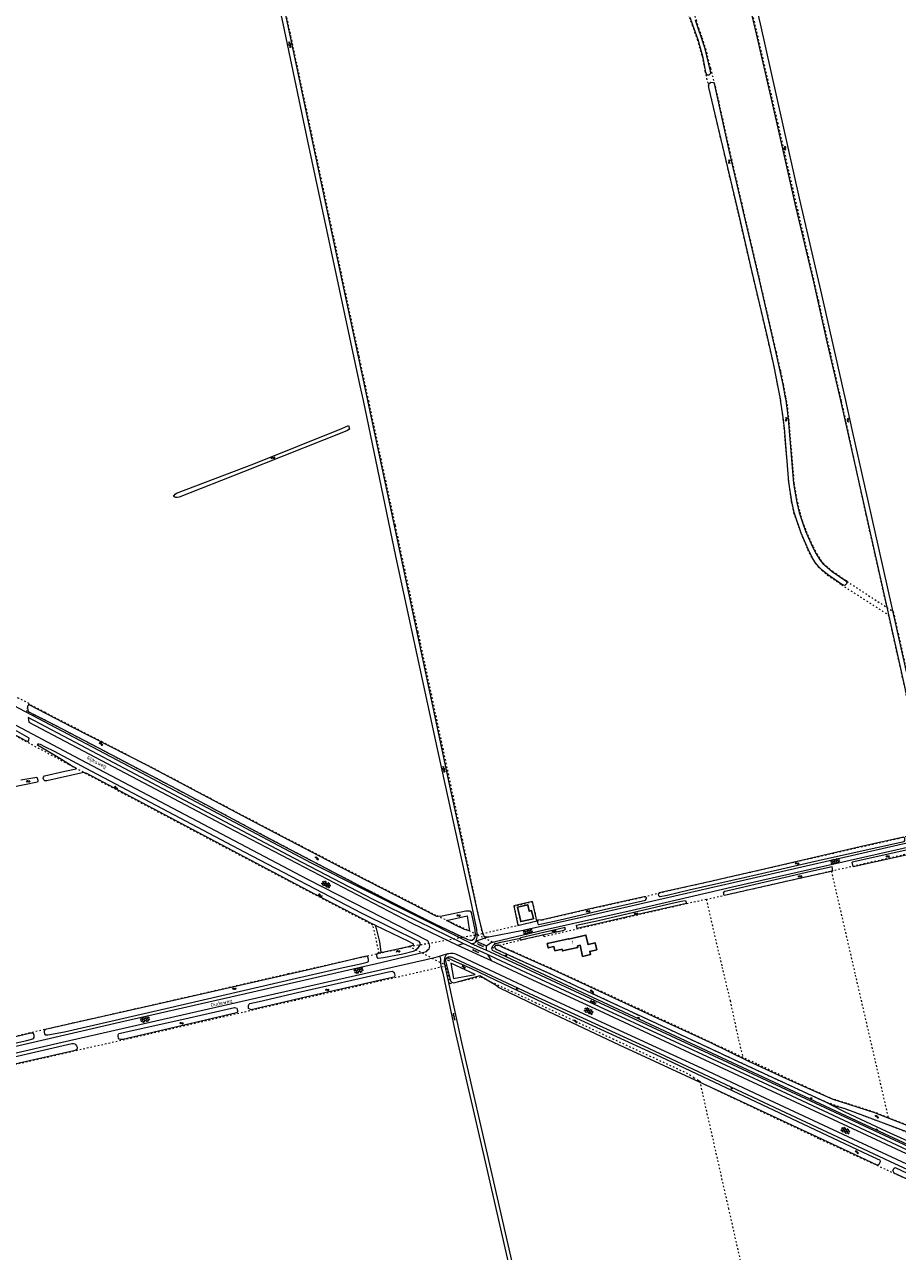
# Model space of a CAD drawing. Header units: metres. Extents: x 64961 to 73789, y 403835 to 410663.
# Tile 42 of 135: x 69279 to 69869, y 404426 to 405254. Entities that reach past the tile are written whole.
import ezdxf

# ---------------------------------------------------------------- set-up
doc = ezdxf.new("R2010")
doc.units = ezdxf.units.M
doc.linetypes.add('PERCEELGRENS', pattern=[2.5, 1, -1.5])
for name, color, linetype, lineweight in [('B-GEO-OG-GEBOUW_hoofdgebouw-G', 2, 'Continuous', 25), ('B-GEO-OG-GEBOUW_huisnr-T', 6, 'Continuous', 25), ('B-GEO-OG-GRENS_perceel-G', 253, 'PERCEELGRENS', 0), ('B-GEO-OG-GREPPEL_midslt-G', 253, 'Continuous', 0), ('B-GEO-OG-HEK-G', 253, 'WZE_AFRASTERING', 0), ('B-GEO-OG-OVLIJNOBJ-G', 253, 'Continuous', 0), ('B-GEO-OG-SLOOT_insteek-G', 253, 'Continuous', 0), ('B-GEO-OG-STRAATNAAM-T', 7, 'Continuous', 35), ('B-GEO-OG-TALUD-S', 253, 'Continuous', 0), ('B-GEO-OG-VERH_gesl-S', 253, 'Continuous', 0), ('B-GEO-OG-VERH_kntgesl-G', 253, 'Continuous', 0), ('B-GEO-OG-VERH_kntopen-G', 253, 'Continuous', 0), ('B-GEO-OG-VERH_open-S', 253, 'Continuous', 0), ('B-GEO-OG-WATER-S', 253, 'Continuous', 0), ('T22', 7, 'Continuous', 0)]:
    doc.layers.add(name, color=color, linetype=linetype, lineweight=lineweight)
doc.styles.add('isocp', font='isocp.shx')
doc.linetypes.add('WZE_AFRASTERING', pattern='A,9,-1.72,[205,WZE.shx,S=0.155,R=0,X=0,Y=0],-3.28', length=14)

# ---------------------------------------------------------------- blocks, each defined once
blk = doc.blocks.new('S05')
at = {"color": 0}
for p, q in [((0.08, 0.3), (0.38, 0.59)), ((0.11, -0.19), (0.41, 0.09)), ((0.38, 0.59), (0.68, 0.71)), ((0.41, 0.09), (0.71, 0.21)), ((0.68, 0.71), (1.01, 0.62)), ((0.71, 0.21), (1.02, 0.12)), ((1.01, 0.62), (1.33, 0.37)), ((1.02, 0.12), (1.36, -0.12)), ((1.33, 0.37), (1.66, 0.13)), ((1.66, 0.13), (1.97, 0.04)), ((1.97, 0.04), (2.28, 0.16)), ((2.28, 0.16), (2.58, 0.44)), ((1.36, -0.12), (1.68, -0.37)), ((1.68, -0.37), (2, -0.46)), ((2, -0.46), (2.31, -0.33)), ((2.31, -0.33), (2.61, -0.05))]:
    blk.add_line(p, q, dxfattribs=at)
blk = doc.blocks.new('S014')
at = {"color": 0}
for p, q in [((0, -0.75), (4.2, 1.67)), ((0, 0.65), (1.78, 1.67)), ((5.07, -1.52), (0, 1.4)), ((2.64, -1.52), (0, 0)), ((1.08, -1.52), (6.15, 1.4)), ((6.15, -0.75), (1.95, 1.67)), ((3.51, -1.52), (6.15, 0)), ((6.15, 0.65), (4.37, 1.67))]:
    blk.add_line(p, q, dxfattribs=at)
blk = doc.blocks.new('S026')
at = {"color": 0}
for p, q in [((0, 0), (4.4, 0)), ((0.2, 0.5), (0.2, 0)), ((1.2, 0), (1.2, -0.5)), ((2.2, 0.5), (2.2, 0)), ((3.2, 0), (3.2, -0.5)), ((4.2, 0.5), (4.2, 0))]:
    blk.add_line(p, q, dxfattribs=at)
blk = doc.blocks.new('S04')
at = {"color": 0}
for p, q in [((0, 0.5), (0.5, 0.5)), ((0, 0.25), (1, 0.25)), ((0, 0), (0.5, 0)), ((0, -0.25), (1, -0.25)), ((0, -0.5), (0.5, -0.5))]:
    blk.add_line(p, q, dxfattribs=at)
blk = doc.blocks.new('S012')
at = {"color": 0}
for p, q in [((1.18, 2.05), (0, 0)), ((1.18, -2.05), (0, 0)), ((1.4, 0), (0.21, -2.05)), ((1.4, 0), (0.22, 2.05))]:
    blk.add_line(p, q, dxfattribs=at)

msp = doc.modelspace()

# ---------------------------------------------------------------- linework, layer by layer
at = {"layer": 'B-GEO-OG-GEBOUW_hoofdgebouw-G'}
for points in [[(69611.96, 404658.138), (69618.932, 404659.723), (69619.923, 404655.364), (69621.503, 404655.724), (69622.754, 404650.221), (69614.202, 404648.277), (69611.96, 404658.138)], [(69659.529, 404633.617), (69658.233, 404639.247), (69646.432, 404636.531), (69646.374, 404636.782), (69636.409, 404634.488)], [(69642.05, 404629.766), (69637.209, 404628.652), (69636.567, 404631.443), (69632.726, 404630.559), (69632.052, 404633.485), (69636.409, 404634.488)], [(69647.288, 404629.618), (69652.699, 404630.863), (69652.44, 404631.986)], [(69652.44, 404631.986), (69654.251, 404632.403)], [(69659.529, 404633.617), (69659.681, 404632.955), (69664.436, 404634.05), (69665.531, 404629.295), (69660.776, 404628.2), (69661.274, 404626.036), (69655.996, 404624.821), (69654.251, 404632.403)], [(69642.05, 404629.766), (69642.346, 404628.481), (69647.288, 404629.618)]]:
    msp.add_lwpolyline(points, dxfattribs=at)
at = {"layer": 'B-GEO-OG-GRENS_perceel-G'}
for points in [[(69657.338, 405563.105), (69674.056, 405490.888), (69691.017, 405417.288), (69710.194, 405333.957), (69723.508, 405277.117), (69726.838, 405262.936), (69728.004, 405258.685), (69729.96, 405253.614), (69733.396, 405243.764), (69736.625, 405232.429), (69738.013, 405225.614), (69738.523, 405222.514), (69740.836, 405212.536), (69741.022, 405211.428), (69748.163, 405180.892), (69761.345, 405124.992), (69769.728, 405088.756), (69780.448, 405043.164), (69785.052, 405023.002), (69787.777, 405009.119), (69789.443, 405000)], [(69661.264, 405563.969), (69666.169, 405544.143), (69676.177, 405499.834), (69687.991, 405448.123), (69699.192, 405399.007), (69707.999, 405361.369), (69715.752, 405326.717), (69724.736, 405288.478), (69730.868, 405261.926), (69732.549, 405256.997), (69734.303, 405251.461), (69736.608, 405244.983), (69738.953, 405237.628), (69742.297, 405224.312), (69745.474, 405212.322), (69755.355, 405168.008), (69764.492, 405128.338), (69775.173, 405082.449), (69786.604, 405033.125), (69789.659, 405019.405), (69791.509, 405011.042), (69793.139, 405001.999), (69793.469, 405000)], [(69402.707, 405507.679), (69403.241, 405505.139), (69412.635, 405461.422), (69421.28, 405421.381), (69439.888, 405334.469), (69458.748, 405245.927), (69465.516, 405214.278), (69496.781, 405067.583), (69504.846, 405029.966), (69511.26, 405000)], [(69830.722, 405000), (69815.426, 405067.259), (69788.014, 405187.003), (69766.375, 405280.705), (69742.811, 405384.507)], [(69511.26, 405000), (69529.293, 404915.742), (69544.706, 404843.791), (69554.168, 404799.582), (69572.968, 404711.469), (69588.09, 404640.276)], [(69789.443, 405000), (69789.629, 404998.98), (69790.87, 404990.469), (69791.918, 404981.324), (69795.034, 404944.907), (69796.931, 404931.818), (69798.453, 404924.306), (69803.349, 404910.524), (69807.948, 404899.588), (69810.744, 404894.037), (69813.106, 404890.379), (69815.199, 404887.598), (69817.657, 404885.406), (69821.244, 404882.336), (69830.818, 404875.642), (69862.417, 404855.443)], [(69793.469, 405000), (69794.289, 404995.026), (69795.117, 404987.639), (69798.715, 404944.185), (69799.972, 404936.467), (69801.029, 404931.405), (69802.617, 404924.656), (69804.439, 404918.526), (69806.892, 404911.931), (69811.596, 404901.523), (69814.029, 404896.638), (69816.463, 404892.746), (69818.364, 404890.207), (69824.693, 404884.848)], [(69837.385, 404969.71), (69833.221, 404989.014), (69830.722, 405000)], [(69861.563, 404860.318), (69847.518, 404922.732), (69837.385, 404969.71)], [(69824.693, 404884.848), (69833.865, 404878.534), (69834.47, 404877.992), (69861.563, 404860.318)], [(69281.918, 404795.13), (69282.066, 404795.476), (69275.207, 404798.981), (69224.328, 404825.916), (69147.111, 404866.588)], [(69861.563, 404860.318), (69865.414, 404857.84), (69865.783, 404857.571), (69877.532, 404805.268), (69898.006, 404714.428), (69898.676, 404710.404), (69898.591, 404710.195)], [(69862.417, 404855.443), (69884.259, 404757.418), (69894.671, 404712.162), (69894.789, 404710.47)], [(69518.602, 404626.95), (69514.364, 404645.925), (69457.829, 404675.532), (69405.102, 404703.325), (69345.23, 404735.045), (69308.92, 404754.336), (69259.346, 404780.945), (69199.198, 404813.08), (69154.062, 404836.989)], [(69281.918, 404795.13), (69280.075, 404790.821), (69285.485, 404788.03), (69297.682, 404781.873), (69309.361, 404775.812), (69321.401, 404769.531), (69334.444, 404762.699), (69373.785, 404742.07), (69401.04, 404727.6), (69426.899, 404713.798), (69453.573, 404699.647), (69486.025, 404682.625), (69520.828, 404664.624), (69553.441, 404648.127), (69574.945, 404637.786)], [(69584.736, 404639.508), (69578.192, 404642.631), (69567.625, 404647.52), (69556.906, 404652.505), (69512.055, 404675.427), (69471.491, 404696.352), (69418.454, 404724.075), (69374.251, 404747.46), (69331.339, 404769.646), (69293.04, 404789.367), (69281.918, 404795.13)], [(69628.825, 404649.598), (69659.94, 404656.692), (69695.187, 404664.507), (69710.02, 404668.253), (69869.069, 404704.485), (69879.79, 404707.436), (69893.048, 404710.118)], [(69823.896, 404682.508), (69838.429, 404685.805), (69894.96, 404698.632)], [(69739.449, 404663.351), (69823.896, 404682.508)], [(69823.896, 404682.508), (69840.078, 404612.233), (69862.279, 404516.033)], [(69739.449, 404663.351), (69684.553, 404650.685), (69629.902, 404638.085), (69629.712, 404639.386), (69599.612, 404632.175)], [(69739.449, 404663.351), (69750.106, 404617.671), (69755.542, 404594.981), (69761.259, 404568.562), (69764.145, 404556.7)], [(69625.254, 404648.78), (69622.34, 404661.445), (69609.617, 404658.559), (69612.437, 404645.848)], [(69612.437, 404645.848), (69625.254, 404648.78)], [(69625.254, 404648.78), (69628.825, 404649.598)], [(69574.945, 404637.786), (69584.736, 404639.508)], [(69584.736, 404639.508), (69588.09, 404640.276)], [(69599.612, 404632.175), (69584.736, 404639.508)], [(69588.09, 404640.276), (69612.437, 404645.848)], [(69518.602, 404626.95), (69538.636, 404631.417), (69539.122, 404631.486)], [(69539.122, 404631.486), (69574.945, 404637.786)], [(69564.106, 404618.406), (69539.122, 404631.486)], [(69599.612, 404632.175), (69595.103, 404631.095), (69603.547, 404626.939), (69633.318, 404613.445), (69692.883, 404585.66), (69762.739, 404553.116), (69818.388, 404527.331), (69835.097, 404521.354), (69853.129, 404514.603), (69879.662, 404504.515), (69904.791, 404494.08), (69936.025, 404479.291)], [(69764.145, 404556.7), (69696.544, 404588.314), (69634.876, 404616.632), (69623.632, 404621.549), (69608.689, 404628.277), (69599.612, 404632.175)], [(69218.237, 404558.877), (69259.826, 404568.158), (69311.482, 404579.92), (69390.312, 404597.826), (69457.018, 404613.194), (69518.602, 404626.95)], [(69564.106, 404618.406), (69515.835, 404607.331), (69435.963, 404589.176), (69353.832, 404570.235), (69290.686, 404555.842), (69222.538, 404540.124)], [(69734.117, 404540.98), (69731.179, 404542.871), (69727.105, 404545.568), (69677.121, 404568.726), (69624.582, 404593.354), (69586.958, 404610.904), (69566.527, 404606.255), (69564.106, 404618.406)], [(69862.279, 404516.033), (69852.847, 404519.708), (69834.111, 404525.679), (69823.412, 404529.079), (69807.091, 404536.547), (69773.546, 404552.296), (69764.145, 404556.7)], [(69734.717, 404540.595), (69734.117, 404540.98)], [(69735.318, 404540.209), (69734.717, 404540.595)], [(69913.959, 404456.015), (69907.526, 404459.214), (69897.067, 404464.233), (69880.797, 404471.725), (69815.462, 404501.733), (69754.964, 404530.452), (69737.836, 404538.59), (69735.318, 404540.209)], [(69815.554, 404185.42), (69754.739, 404454.36), (69735.318, 404540.209)], [(69862.279, 404516.033), (69880.507, 404508.931), (69914.835, 404495.707), (69921.836, 404493.063), (69928.232, 404493.402), (69934.135, 404495.887), (69941.175, 404498.711)]]:
    msp.add_lwpolyline(points, dxfattribs=at)
at = {"layer": 'B-GEO-OG-GREPPEL_midslt-G'}
msp.add_lwpolyline([(69515.912, 404645.9), (69516.453, 404643.67), (69517.662, 404639.227), (69518.721, 404634.706), (69519.48, 404629.389), (69519.739, 404627.38)], dxfattribs=at)
at = {"layer": 'B-GEO-OG-HEK-G'}
msp.add_lwpolyline([(69612.297, 404645.788), (69625.086, 404648.793), (69622.075, 404661.86), (69609.584, 404658.88), (69612.297, 404645.788)], dxfattribs=at)
at = {"layer": 'B-GEO-OG-OVLIJNOBJ-G'}
for points in [[(69925.351, 404474.71), (69925.298, 404474.59), (69844.3, 404512.31), (69634.924, 404610.167), (69596.112, 404628.446), (69595.062, 404628.833), (69594.766, 404629.663), (69594.753, 404630.277), (69594.847, 404631.097), (69595.277, 404631.869), (69595.643, 404632.137), (69596.317, 404632.802), (69597.141, 404633.415), (69598.192, 404633.846), (69600.819, 404634.534), (69613.905, 404637.248)], [(69564.255, 404623.939), (69565.435, 404624.429), (69566.101, 404624.592), (69567.106, 404624.539), (69569.191, 404623.598), (69623.065, 404598.44), (69696.99, 404564.483), (69793.019, 404519.537), (69866.73, 404485.129), (69918.97, 404460.922), (69918.859, 404460.698)], [(69926.388, 404477.066), (69861.142, 404506.567), (69833.246, 404519.627), (69824.015, 404524.323), (69819.047, 404527.026)]]:
    msp.add_lwpolyline(points, dxfattribs=at)
at = {"layer": 'B-GEO-OG-SLOOT_insteek-G'}
for points in [[(69830.261, 405000), (69821.222, 405039.693), (69812.123, 405080.268), (69800.011, 405131.143), (69786.935, 405188.95), (69773.37, 405247.612), (69761.253, 405299.211), (69748.246, 405355.481), (69742.574, 405380.757), (69742.388, 405381.668), (69742.391, 405382.313), (69742.716, 405382.881), (69744.427, 405383.632), (69745.924, 405383.303), (69746.506, 405381.82), (69750.041, 405366.438), (69762.244, 405312.885), (69775.867, 405254.298), (69802.199, 405136.616), (69817.381, 405071.731), (69833.465, 405000)], [(69728.289, 405258.781), (69730.239, 405253.726), (69733.685, 405243.845), (69736.916, 405232.505)], [(69736.916, 405232.505), (69738.308, 405225.669), (69738.973, 405221.626), (69739.348, 405220.77), (69739.951, 405219.952), (69741.375, 405220.002), (69742.537, 405221.097), (69742.448, 405222.483), (69738.665, 405237.544), (69736.327, 405244.877), (69734.022, 405251.356), (69732.264, 405256.904)], [(69741.317, 405211.485), (69741.132, 405212.586), (69741.271, 405213.894), (69742.641, 405214.893), (69744.367, 405214.734), (69744.781, 405214.049), (69755.046, 405168.017), (69764.2, 405128.27), (69774.881, 405082.381), (69786.303, 405033.094), (69791.217, 405010.973), (69792.84, 405001.968), (69793.164, 405000)], [(69761.625, 405125.113), (69748.427, 405181.08), (69741.317, 405211.485)], [(69789.748, 405000), (69788.075, 405009.158), (69785.344, 405023.068), (69780.751, 405043.187), (69770.02, 405088.824), (69761.625, 405125.113)], [(69793.164, 405000), (69793.992, 404994.981), (69794.818, 404987.614), (69798.417, 404944.151), (69799.679, 404936.403), (69800.734, 404931.348), (69802.328, 404924.575), (69804.151, 404918.439), (69806.616, 404911.814), (69811.338, 404901.368), (69813.767, 404896.491), (69816.212, 404892.581), (69818.145, 404890), (69824.508, 404884.611), (69833.681, 404878.296), (69834.269, 404877.769), (69834.506, 404877.104), (69834.299, 404876.319), (69833.606, 404875.672), (69833.039, 404875.232), (69830.979, 404875.895), (69821.427, 404882.574), (69817.865, 404885.623), (69815.42, 404887.803), (69813.353, 404890.549), (69811.007, 404894.182), (69808.25, 404899.648), (69803.628, 404910.635), (69798.743, 404924.387), (69797.227, 404931.869), (69795.332, 404944.941), (69792.217, 404981.347), (69791.167, 404990.513), (69789.926, 404999.023), (69789.748, 405000)], [(69877.619, 404706.779), (69878.263, 404707.127), (69894.486, 404710.409), (69895.075, 404710.682), (69894.968, 404712.205), (69884.562, 404757.44), (69861.583, 404860.567), (69840.273, 404956.03), (69830.261, 405000)], [(69833.465, 405000), (69837.819, 404980.584), (69855.826, 404900.526), (69877.307, 404804.899), (69897.712, 404714.365), (69898.373, 404710.399), (69898.309, 404709.895), (69897.935, 404709.143), (69897.444, 404708.612), (69880.017, 404704.188), (69878.923, 404704.035), (69877.948, 404704.424), (69877.593, 404705.365), (69877.619, 404706.779)], [(69498.478, 404980.645), (69496.661, 404979.609), (69481.456, 404973.462), (69427.008, 404951.912), (69383.352, 404934.831), (69382.099, 404934.577), (69381.29, 404934.672), (69380.61, 404934.844), (69379.851, 404935.184), (69379.69, 404935.669), (69380.094, 404936.072), (69380.658, 404936.855), (69381.565, 404937.439), (69433.832, 404957.456), (69493.263, 404981.204), (69497.915, 404983.13), (69498.478, 404980.645)], [(69018.616, 404908.845), (69019.345, 404908.471), (69103.547, 404863.909), (69207.596, 404809.423), (69279.653, 404770.541), (69281.151, 404769.899), (69281.471, 404769.85), (69281.972, 404770.969), (69282.191, 404772.101), (69274.33, 404776.732), (69259.894, 404783.918), (69221.833, 404804.387), (69131.316, 404852.01), (69025.455, 404908.33), (69020.489, 404910.566), (69019.429, 404910.804), (69018.98, 404910.129), (69018.616, 404908.845)], [(69282.493, 404794.495), (69281.649, 404794.438), (69281.064, 404793.711), (69281.014, 404792.602), (69281.238, 404790.992), (69281.614, 404790.155), (69282.357, 404789.703), (69284.923, 404788.314), (69299.628, 404780.89), (69324.334, 404768.001), (69382.055, 404737.733), (69444.275, 404704.524), (69506.235, 404672.024), (69551.869, 404648.883), (69578.356, 404636.146), (69580.019, 404635.714), (69581.294, 404635.781), (69582.717, 404636.808), (69583.129, 404637.681), (69583.644, 404639.008), (69583.464, 404642.816), (69581.004, 404654.48), (69580.443, 404655.181), (69579.742, 404655.447), (69577.004, 404655.272), (69561.116, 404651.927), (69558.491, 404651.718), (69557.568, 404651.829), (69492.778, 404684.942), (69433.808, 404715.613), (69361.558, 404753.835), (69311.112, 404779.666), (69282.493, 404794.495)], [(69515.912, 404645.9), (69514.244, 404646.7), (69474.7, 404667.105), (69396.369, 404708.495), (69320.987, 404748.224), (69318.924, 404748.891), (69316.982, 404748.415), (69294.014, 404743.37), (69292.812, 404743.381), (69291.973, 404743.925), (69291.643, 404745.251), (69291.722, 404745.892), (69292.436, 404746.734), (69306.261, 404749.938), (69313.967, 404751.352), (69313.901, 404751.801), (69310.766, 404753.402), (69303.927, 404757.661), (69287.687, 404767.399), (69287.966, 404768.344), (69288.584, 404768.414), (69289.607, 404768.024), (69292.497, 404766.474), (69298.974, 404763.277), (69320.473, 404751.837), (69427.41, 404695.373), (69506.753, 404654.081), (69545.135, 404635.19), (69546.007, 404634.007), (69546.036, 404633.576), (69546.048, 404633.032), (69545.785, 404632.218), (69545.294, 404631.475), (69544.538, 404630.049), (69542.914, 404628.773), (69541.428, 404628.044), (69534.459, 404626.441), (69521.371, 404623.835), (69517.792, 404623.473), (69517.115, 404624.321), (69517.069, 404625.541), (69517.235, 404626.503), (69517.783, 404627.191), (69519.739, 404627.38)], [(69276.591, 404743.935), (69287.27, 404745.922), (69288.068, 404743.856), (69288.086, 404743.067), (69287.725, 404742.402), (69241.398, 404733.036)], [(69707.672, 404667.728), (69707.038, 404666.915), (69707.265, 404665.86), (69707.797, 404665.35), (69708.34, 404665.194), (69713.157, 404666.059), (69728.015, 404669.684), (69765.886, 404678.28), (69817.897, 404690.169), (69871.934, 404702.083), (69873.246, 404702.501), (69873.567, 404703.14), (69873.626, 404703.886), (69873.537, 404704.572), (69873.246, 404705.124), (69872.759, 404705.281), (69871.796, 404705.093), (69847.268, 404699.626), (69781.622, 404684.379), (69741.362, 404675.268), (69707.672, 404667.728)], [(69838.737, 404685.479), (69882.68, 404695.28), (69885.622, 404695.994), (69885.621, 404696.886), (69885.532, 404697.591), (69885.24, 404698.217), (69884.804, 404698.58), (69883.689, 404698.575), (69838.112, 404688.497)], [(69838.737, 404685.479), (69838.112, 404688.497)], [(69825.073, 404682.425), (69802.508, 404677.382), (69752.642, 404666.077), (69751.676, 404666.02), (69751.383, 404666.683), (69751.238, 404667.368), (69751.164, 404668.259), (69751.914, 404668.833), (69755.246, 404669.555), (69810.196, 404682.325), (69824.441, 404685.474)], [(69825.073, 404682.425), (69824.441, 404685.474)], [(69625.652, 404649.27), (69625.498, 404648.616), (69625.534, 404647.798), (69625.777, 404646.892), (69626.309, 404646.364), (69628.364, 404646.779), (69640.712, 404649.496), (69673.471, 404657.09), (69698.498, 404662.717), (69699.218, 404663.829), (69699.094, 404664.422), (69698.375, 404664.983), (69697.5, 404665.02), (69659.94, 404656.692), (69628.825, 404649.598), (69625.652, 404649.27)], [(69652.295, 404643.567), (69651.892, 404645.883), (69666.798, 404649.007), (69713.62, 404659.987), (69722.43, 404662.015), (69725.543, 404662.602), (69726.217, 404660.607), (69696.175, 404653.833), (69652.295, 404643.567)], [(69579.398, 404643.231), (69579.369, 404642.01), (69576.138, 404642.876), (69570.172, 404645.915), (69563.98, 404648.987), (69578.07, 404652.16), (69579.398, 404643.231)], [(69515.912, 404645.9), (69538.433, 404635.095), (69540.846, 404633.872), (69541.265, 404633.581), (69541.554, 404633.25), (69541.548, 404632.686), (69541.053, 404632.168), (69540.308, 404631.907), (69537.302, 404631.106), (69520.819, 404627.485), (69519.739, 404627.38)], [(69613.904, 404637.248), (69613.772, 404637.147), (69613.537, 404636.839), (69613.61, 404636.264), (69613.985, 404636.058), (69643.241, 404642.551), (69644.217, 404642.955), (69644.434, 404643.754), (69643.889, 404644.24), (69643.287, 404644.212), (69614.156, 404637.44), (69613.904, 404637.248)], [(69601.634, 404631.148), (69600.075, 404631.896), (69599.306, 404632.196), (69598.747, 404632.24), (69598.059, 404632.225), (69597.503, 404632.139), (69596.95, 404631.886), (69596.642, 404631.526), (69596.52, 404631.114), (69596.569, 404630.594), (69597.33, 404629.755), (69632.785, 404613.693), (69655.758, 404603.002), (69690.059, 404586.971), (69715.699, 404575.072), (69763.994, 404552.53), (69819.047, 404527.026)], [(69897.788, 404501.875), (69852.742, 404519.427), (69825.085, 404528.233), (69791.573, 404543.034), (69768.315, 404553.98), (69742.083, 404566.648), (69707.15, 404582.646), (69660.9, 404604.338), (69636.014, 404615.807), (69620.357, 404622.654), (69601.634, 404631.148)], [(69293.206, 404575.375), (69292.686, 404575.1), (69292.342, 404574.51), (69292.285, 404573.72), (69292.52, 404572.486), (69292.909, 404571.856), (69294.712, 404571.878), (69305.951, 404574.01), (69374.504, 404589.719), (69462.8, 404610.211), (69494.342, 404617.328), (69505.032, 404619.635), (69510.452, 404620.828), (69510.99, 404621.103), (69511.301, 404621.486), (69511.237, 404622.649), (69510.939, 404624.201), (69510.513, 404624.792), (69509.72, 404624.943), (69474.916, 404616.758), (69366.992, 404592.178), (69295.017, 404575.848), (69293.206, 404575.375)], [(69565.66, 404623.448), (69564.027, 404623.86), (69563.173, 404622.537), (69566.706, 404608.337), (69567.699, 404607.454), (69568.907, 404606.96), (69585.107, 404611.415), (69586.607, 404611.869), (69597.537, 404605.518), (69599.225, 404604.075)], [(69565.66, 404623.448), (69566.766, 404623.063), (69568.986, 404621.863), (69580.867, 404616.759), (69602.083, 404606.458), (69638.099, 404589.367), (69708.79, 404557.052), (69776.913, 404524.757), (69848.993, 404490.965), (69856.895, 404487.231)], [(69432.182, 404588.823), (69430.38, 404589.609), (69430.243, 404590.658), (69430.221, 404591.634), (69430.484, 404592.466), (69431.149, 404592.97), (69437.541, 404594.335), (69463.34, 404600.42), (69524.929, 404614.319), (69527.605, 404614.755), (69528.62, 404613.876), (69528.974, 404613.152), (69529.108, 404612.216), (69529.016, 404611.312), (69528.575, 404610.87), (69525.604, 404610.183), (69468.878, 404597.239), (69432.182, 404588.823)], [(69566.898, 404620.164), (69568.82, 404609.801), (69583.454, 404612.632), (69566.898, 404620.164)], [(69854.83, 404484.006), (69831.99, 404494.641), (69749.58, 404533.198), (69680.929, 404564.961), (69632.763, 404587.542), (69599.594, 404603.69), (69599.225, 404604.075)], [(69345.454, 404568.742), (69343.785, 404568.629), (69342.989, 404568.949), (69342.559, 404569.672), (69342.228, 404571.054), (69342.264, 404571.956), (69342.81, 404572.701), (69343.759, 404573.079), (69349.741, 404574.323), (69385.305, 404582.15), (69420.728, 404590.387), (69422.412, 404589.824), (69422.711, 404589.042), (69422.803, 404588.292), (69422.818, 404587.617), (69422.737, 404587.051), (69422.258, 404586.665), (69401.257, 404581.852), (69345.454, 404568.742)], [(69227.473, 404560.387), (69227.093, 404559.721), (69227.031, 404558.311), (69227.273, 404557.584), (69227.956, 404556.454), (69230.335, 404556.715), (69260.735, 404563.674), (69280.56, 404568.159), (69284.67, 404569.116), (69285.187, 404569.503), (69285.455, 404570.11), (69285.443, 404571.5), (69285.134, 404572.676), (69284.093, 404573.047), (69283.381, 404572.975), (69251.919, 404565.672), (69227.473, 404560.387)], [(69230.826, 404542.471), (69227.974, 404542.331), (69227.396, 404543.802), (69227.335, 404544.834), (69227.316, 404545.697), (69227.709, 404546.57), (69232.047, 404547.438), (69255.318, 404553.203), (69310.92, 404566.065), (69312.047, 404566.053), (69313.105, 404565.758), (69313.719, 404565.189), (69314.186, 404564.449), (69314.543, 404563.649), (69314.6, 404562.786), (69314.338, 404561.898), (69313.747, 404561.434), (69312.233, 404561.118), (69268.36, 404551.188), (69230.826, 404542.471)], [(69819.047, 404527.026), (69824.96, 404524.473), (69833.063, 404522.116), (69872.227, 404507.453), (69893.177, 404499.174), (69914.898, 404489.646), (69921.667, 404486.182), (69928.771, 404482.724)], [(69854.83, 404484.006), (69856.259, 404484.505), (69857.147, 404486.292), (69856.895, 404487.231)], [(69866.438, 404478.602), (69865.579, 404480.237), (69866.502, 404481.953), (69867.15, 404482.385)], [(69867.15, 404482.385), (69900.413, 404466.668), (69913.93, 404459.868), (69913.439, 404458.444), (69911.682, 404457.086), (69906.496, 404459.58), (69897.246, 404464.257), (69866.438, 404478.602)]]:
    msp.add_lwpolyline(points, dxfattribs=at)
at = {"layer": 'B-GEO-OG-VERH_kntgesl-G'}
for points in [[(69371.297, 405396.517), (69383.182, 405401.879), (69405.358, 405410.787), (69408.238, 405411.256), (69411.496, 405411.194), (69413.958, 405411.077), (69417.063, 405409.879), (69419.844, 405407.867), (69422.303, 405405.344), (69423.872, 405402.898), (69430.933, 405374.682), (69437.8, 405342.868), (69449.387, 405288.201), (69460.899, 405233.838), (69474.97, 405167.935), (69487.46, 405108.608), (69503.338, 405034.901), (69510.723, 405000)], [(69507.905, 405000), (69505.817, 405009.959), (69484.845, 405107.949), (69470.378, 405175.197), (69453.638, 405254.705), (69439.114, 405322.408), (69424.385, 405391.437), (69422.614, 405397.634), (69420.612, 405401.691), (69418.778, 405403.872), (69416.564, 405405.656), (69414.009, 405407.232), (69411.396, 405408.069), (69409.54, 405408.034), (69406.546, 405407.451), (69403.06, 405406.642), (69375.292, 405395.052)], [(69112.689, 404527.608), (69148.882, 404535.858), (69213.995, 404550.908), (69231.917, 404554.872), (69278.123, 404565.437), (69346.189, 404581.097), (69433.245, 404600.811), (69519.733, 404620.681), (69550.593, 404628.045), (69551.506, 404629.192), (69552.276, 404630.036), (69552.631, 404630.945), (69552.726, 404631.736), (69552.65, 404632.599), (69552.31, 404633.53), (69551.442, 404635.37), (69470.294, 404676.753), (69312.855, 404759.835), (69212.938, 404812.654), (69095.341, 404874.761), (68941.547, 404955.859), (68858.155, 405000)], [(69580.324, 404633.767), (69577.934, 404634.86), (69472.918, 404687.78), (69362.008, 404746.408), (69275.768, 404792.033), (69214.152, 404824.467), (69133.882, 404866.699), (68905.175, 404987.616), (68881.796, 405000)], [(69584.106, 404635.168), (69584.364, 404636.226), (69584.592, 404636.963), (69584.741, 404637.849), (69584.698, 404639.726), (69584.435, 404643.063), (69581.174, 404659.423), (69558.541, 404761.813), (69529.916, 404895.038), (69507.905, 405000)], [(69510.723, 405000), (69525.203, 404931.573), (69546.513, 404832.045), (69566.768, 404736.832), (69585.674, 404651.411), (69588.657, 404639.726), (69589.041, 404639.12), (69589.257, 404638.604), (69590.252, 404638.142), (69592.615, 404638.117)], [(69575.344, 404633.585), (69514.414, 404663.269), (69461.334, 404690.974), (69383.42, 404732.186), (69317.235, 404767.164), (69281.582, 404786.048), (69282.02, 404782.99), (69416.404, 404712.008), (69540.693, 404647.297), (69571.378, 404632.458)], [(69592.615, 404638.117), (69615.863, 404642.553), (69655.16, 404651.402), (69757.612, 404674.645), (69873.997, 404701.271), (69959.63, 404721.275), (70000, 404730.482)], [(70000, 404727.237), (69872.457, 404697.612), (69760.098, 404672.336), (69689.456, 404655.83), (69630.075, 404642.426), (69597.004, 404634.621), (69594.155, 404633.891), (69592.869, 404633.138), (69591.953, 404632.505), (69591.333, 404631.915)], [(69571.378, 404632.458), (69594.243, 404622.081)], [(69591.652, 404626.034), (69575.344, 404633.585)], [(69580.324, 404633.767), (69590.767, 404628.99)], [(69584.106, 404635.168), (69591.333, 404631.915)], [(68905.386, 404475.468), (68998.267, 404496.867), (69091.04, 404518.08), (69158.846, 404533.608), (69215.913, 404546.503), (69304.495, 404566.953), (69435.868, 404596.926), (69550.393, 404622.781), (69557.789, 404624.582), (69559.244, 404624.985)], [(69559.244, 404624.985), (69561.41, 404625.584), (69564.149, 404626.529), (69564.703, 404626.58)], [(70000, 404426.458), (69980.827, 404435.396), (69772.53, 404532.383), (69736.67, 404549.124), (69675.052, 404577.423), (69623.101, 404601.642), (69570.409, 404626.295), (69568.462, 404626.833), (69566.81, 404626.814), (69565.499, 404626.653), (69564.703, 404626.58)], [(70000, 404438.675), (69956.974, 404458.66), (69839.608, 404513.457), (69751.212, 404554.491), (69667.747, 404593.184), (69617.653, 404616.694), (69590.767, 404628.99)], [(70000, 404436.003), (69972.189, 404448.939), (69885.989, 404489.071), (69793.643, 404532.235), (69712.253, 404570.051), (69667.35, 404590.79), (69597.824, 404623.176), (69591.652, 404626.034)], [(69594.243, 404622.081), (69622.204, 404608.946), (69667.052, 404588.21), (69738.482, 404554.91), (69854.151, 404501.23), (69983.986, 404440.801), (70000, 404433.343)]]:
    msp.add_lwpolyline(points, dxfattribs=at)
at = {"layer": 'B-GEO-OG-VERH_kntopen-G'}
for points in [[(69571.378, 404632.458), (69572.668, 404632.712), (69575.344, 404633.585)], [(69580.324, 404633.767), (69581.231, 404633.601), (69581.85, 404633.633), (69582.467, 404633.741), (69583.061, 404634.074), (69583.595, 404634.518), (69584.106, 404635.168)], [(69591.333, 404631.915), (69590.913, 404631.535), (69590.76, 404630.862), (69590.717, 404630.247), (69590.767, 404628.99)], [(69559.244, 404624.985), (69559.283, 404624.973), (69559.772, 404624.101), (69559.95, 404622.885), (69560.001, 404620.613), (69560.224, 404618.233), (69561.475, 404613.566), (69569.675, 404574.799), (69590.807, 404483.118), (69608.868, 404404.383), (69627.866, 404320.748), (69641.313, 404260.032), (69658.793, 404182.862), (69677.871, 404094.924)], [(69679.779, 404095.051), (69664.668, 404165.566), (69626.194, 404340.731), (69594.876, 404477.576), (69574.308, 404566.716), (69565.236, 404609.162), (69562.764, 404620.525), (69562.747, 404622.084), (69562.851, 404623.326), (69563.144, 404624.478), (69563.557, 404625.332), (69564.248, 404626.343), (69564.703, 404626.58)], [(69591.652, 404626.034), (69594.243, 404622.081)]]:
    msp.add_lwpolyline(points, dxfattribs=at)
at = {"layer": 'T22'}
for points in [[(69592.615, 404638.117), (69584.106, 404635.168)], [(69566.387, 404621.604), (69564.939, 404622.359), (69564.461, 404622.102)]]:
    msp.add_lwpolyline(points, dxfattribs=at)

# ---------------------------------------------------------------- block references
at = {"layer": 'B-GEO-OG-TALUD-S'}
for p, rotation in [((69604.047, 404625.105), 59.66487260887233), ((69611.749, 404603.182), 246.5226001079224), ((69693.592, 404583.057), 66.83777935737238), ((69756.713, 404536.07), 248.9869824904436), ((69810.347, 404528.78), 66.6154178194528), ((69854.563, 404507.654), 63.18652048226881)]:
    msp.add_blockref('S04', p, dxfattribs=dict(at, rotation=rotation))
at = {"layer": 'B-GEO-OG-VERH_gesl-S'}
for name, p, rotation in [('S012', (69458.855, 405240.543), 191.9506472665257), ('S012', (69562.922, 404751.358), 192.7153369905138), ('S014', (69823.669, 404688.097), 13.41107185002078), ('S014', (69485.442, 404672.118), 152.2307873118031), ('S014', (69616.127, 404640.606), 14.95356475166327), ('S014', (69501.849, 404614.248), 15.78794705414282), ('S014', (69662.841, 404586.725), 154.9208210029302), ('S012', (69663.394, 404594.696), 246.4100098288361), ('S014', (69357.547, 404581.316), 12.59095061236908), ('S014', (69836.249, 404506.076), 156.0491446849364)]:
    msp.add_blockref(name, p, dxfattribs=dict(at, rotation=rotation))
at = {"layer": 'B-GEO-OG-VERH_open-S'}
for p, rotation in [((69584.873, 404633.254), 335.7931560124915), ((69581.593, 404629.275), 335.4089994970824), ((69568.565, 404586.191), 282.2988551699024)]:
    msp.add_blockref('S026', p, dxfattribs=dict(at, rotation=rotation))
at = {"layer": 'B-GEO-OG-WATER-S'}
for p, rotation in [((69793.182, 405168.983), 102.7027319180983), ((69754.49, 405162.651), 283.7028899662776), ((69793.214, 404988.715), 272.6363819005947), ((69834.682, 404988.162), 282.4790718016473), ((69445.737, 404960.88), 20.97171056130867), ((69329.498, 404768.85), 332.7940831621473), ((69280.321, 404742.592), 17.22069937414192), ((69342.007, 404738.031), 150.1271789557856), ((69475.217, 404691.626), 331.3072122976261), ((69799.566, 404687.196), 12.71533699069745), ((69860.731, 404691.939), 14.06403671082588), ((69801.629, 404678.479), 13.06333733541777), ((69479.977, 404665.458), 154.5366549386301), ((69658.49, 404654.876), 13.7721454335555), ((69570.898, 404652.054), 13.77214543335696), ((69690.833, 404653.162), 15.13447502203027), ((69635.444, 404641.606), 12.70273191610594), ((69530.162, 404627.921), 11.47848203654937), ((69574.383, 404618.159), 335.4849292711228), ((69419.456, 404602.622), 13.35534096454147), ((69482.201, 404601.897), 13.0075047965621), ((69660.974, 404601.717), 334.7165198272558), ((69383.809, 404579.355), 12.77124256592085), ((69649.929, 404581.415), 339.2628518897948), ((69853.445, 404516.986), 341.093939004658), ((69839.981, 404493.192), 332.3588576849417)]:
    msp.add_blockref('S05', p, dxfattribs=dict(at, rotation=rotation))

# ---------------------------------------------------------------- texts
at = {"layer": 'B-GEO-OG-GEBOUW_huisnr-T', "style": 'isocp'}
msp.add_text('1', height=2.5, dxfattribs=at).set_placement((69648.52, 404633.044))
at = {"layer": 'B-GEO-OG-STRAATNAAM-T', "style": 'isocp'}
for s, rotation, p in [('Rijksweg', 333.127461, (69320.778, 404758.12)), ('Oudeweg', 12.535023, (69404.936, 404590.659))]:
    msp.add_text(s, height=2.5, rotation=rotation, dxfattribs=at).set_placement(p)

doc.saveas('drawing.dxf')
